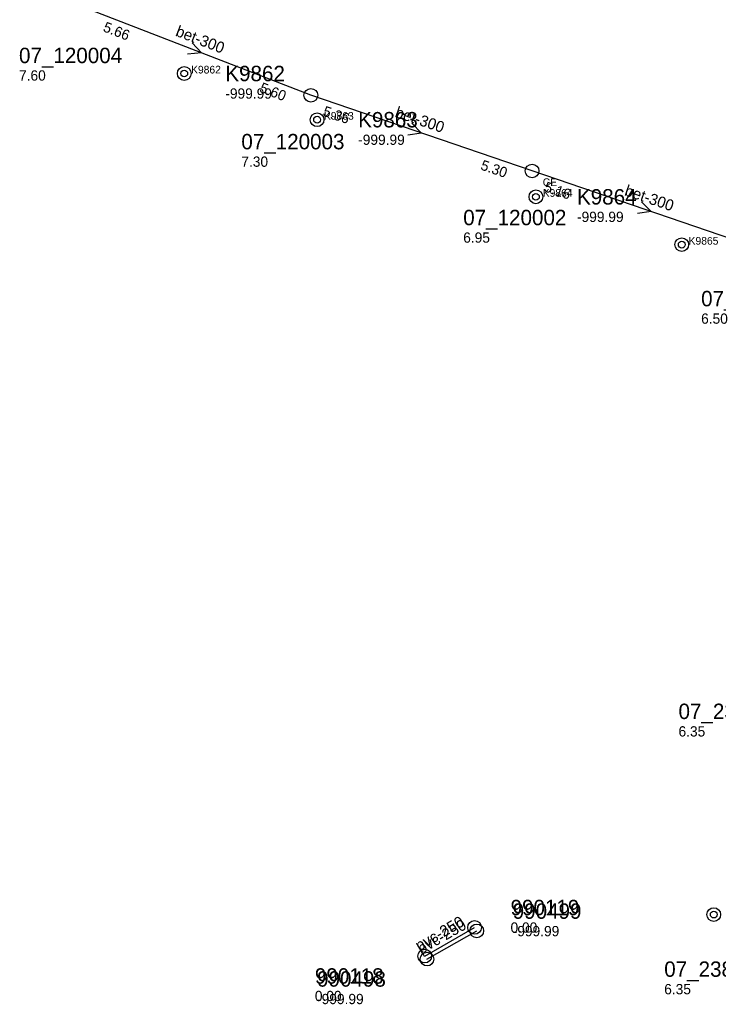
# Model space of a CAD drawing. Header units: metres. Extents: x 164250 to 165477, y 448735 to 450145.
# Tile 1 of 36: x 164410 to 164491, y 449109 to 449224. Entities that reach past the tile are written whole.
import ezdxf

# ---------------------------------------------------------------- set-up
doc = ezdxf.new("R2010")
doc.units = ezdxf.units.M

msp = doc.modelspace()

# ---------------------------------------------------------------- linework, layer by layer
at = {"layer": 'CON_BxH250x250mm', "linetype": 'Continuous'}
for points in [[(164457.091, 449114.388), (164462.911, 449117.735)], [(164457.346, 449114.034), (164463.159, 449117.317)]]:
    msp.add_lwpolyline(points, dxfattribs=at)
at = {"layer": 'CON_BxH300x300mm', "linetype": 'Continuous'}
for points in [[(164443.781, 449214.961), (164418.202, 449224.871)], [(164469.626, 449206.119), (164443.781, 449214.961)], [(164497.415, 449196.645), (164469.626, 449206.119)]]:
    msp.add_lwpolyline(points, dxfattribs=at)
at = {"layer": 'NOD_inspectieput'}
for centre in [(164443.78, 449214.96), (164469.63, 449206.12)]:
    msp.add_circle(centre, 0.8, dxfattribs=at)
at = {"layer": 'NOD_onbekend'}
for centre in [(164428.99, 449217.51), (164444.51, 449212.11), (164470.07, 449203.1), (164487.11, 449197.51), (164490.85, 449119.24)]:
    msp.add_circle(centre, 0.8, dxfattribs=at)
at = {"layer": 'NOD_uitmonding'}
for centre in [(164462.91, 449117.73), (164463.16, 449117.32), (164457.09, 449114.39), (164457.35, 449114.03)]:
    msp.add_circle(centre, 0.8, dxfattribs=at)
at = {"layer": 'onbekend'}
msp.add_circle((164490.85, 449119.24), 0.4, dxfattribs=at)
at = {"layer": 'PIJL'}
for points in [[(164429.91, 449221.11), (164430.99, 449219.92), (164429.39, 449219.76)], [(164455.57, 449211.69), (164456.7, 449210.54), (164455.11, 449210.32)], [(164482.39, 449202.53), (164483.52, 449201.38), (164481.93, 449201.17)]]:
    msp.add_lwpolyline(points, dxfattribs=at)
at = {"layer": 'straatkolk'}
for centre in [(164428.99, 449217.51), (164444.51, 449212.11), (164470.07, 449203.1), (164487.11, 449197.51)]:
    msp.add_circle(centre, 0.4, dxfattribs=at)

# ---------------------------------------------------------------- texts
at = {"layer": 'DMM_BxH250x250mm'}
for rotation, p in [(29.9, (164456.45, 449114.93)), (29.46, (164456.69, 449114.59))]:
    msp.add_text('pvc-250', height=1.3, rotation=rotation, dxfattribs=at).set_placement(p)
at = {"layer": 'DMM_BxH300x300mm'}
for rotation, p in [(-21.18, (164427.88, 449221.95)), (-18.89, (164453.52, 449212.46)), (-18.83, (164480.33, 449203.3))]:
    msp.add_text('bet-300', height=1.3, rotation=rotation, dxfattribs=at).set_placement(p)
at = {"layer": 'INV_BxH300x300mm'}
for s, rotation, p in [('5.66', -21.18, (164419.42, 449222.47)), ('5.60', -21.18, (164437.69, 449215.39)), ('5.36', -18.89, (164445.09, 449212.61)), ('5.30', -18.89, (164463.52, 449206.31)), ('5.16', -18.83, (164470.94, 449203.77))]:
    msp.add_text(s, height=1.2, rotation=rotation, dxfattribs=at).set_placement(p)
at = {"layer": 'KO_INSPECTIE'}
msp.add_text('CE', height=0.9, dxfattribs=at).set_placement((164470.87, 449204.36))
at = {"layer": 'KO_NUMMER'}
for s, p in [('K9862', (164429.79, 449217.51)), ('K9863', (164445.31, 449212.11)), ('K9864', (164470.87, 449203.1)), ('K9865', (164487.91, 449197.51))]:
    msp.add_text(s, height=0.9, dxfattribs=at).set_placement(p)
at = {"layer": 'NLV_inspectieput'}
for s, p in [('7.60', (164409.69, 449216.68)), ('7.30', (164435.66, 449206.61)), ('6.95', (164461.58, 449197.74)), ('6.50', (164489.37, 449188.27)), ('6.35', (164486.73, 449140.04)), ('6.35', (164485.06, 449109.92))]:
    msp.add_text(s, height=1.2, dxfattribs=at).set_placement(p)
at = {"layer": 'NLV_onbekend'}
for p in [(164433.79, 449214.57), (164449.31, 449209.17), (164474.87, 449200.16)]:
    msp.add_text('-999.99', height=1.2, dxfattribs=at).set_placement(p)
at = {"layer": 'NLV_uitmonding'}
for s, p in [('0.00', (164467.11, 449117.12)), ('-999.99', (164467.36, 449116.7)), ('0.00', (164444.25, 449109.12)), ('-999.99', (164444.51, 449108.77))]:
    msp.add_text(s, height=1.2, dxfattribs=at).set_placement(p)
at = {"layer": 'NNR_inspectieput'}
for s, p in [('07_120004', (164409.69, 449218.72)), ('07_120003', (164435.66, 449208.65)), ('07_120002', (164461.58, 449199.78)), ('07_120001', (164489.37, 449190.31)), ('07_238004', (164486.73, 449142.08)), ('07_238005', (164485.06, 449111.96))]:
    msp.add_text(s, height=1.8, dxfattribs=at).set_placement(p)
at = {"layer": 'NNR_onbekend'}
for s, p in [('K9862', (164433.79, 449216.61)), ('K9863', (164449.31, 449211.21)), ('K9864', (164474.87, 449202.2))]:
    msp.add_text(s, height=1.8, dxfattribs=at).set_placement(p)
at = {"layer": 'NNR_uitmonding'}
for s, p in [('990119', (164467.11, 449119.16)), ('990499', (164467.36, 449118.74)), ('990118', (164444.25, 449111.16)), ('990498', (164444.51, 449110.81))]:
    msp.add_text(s, height=1.8, dxfattribs=at).set_placement(p)

doc.saveas('drawing.dxf')
